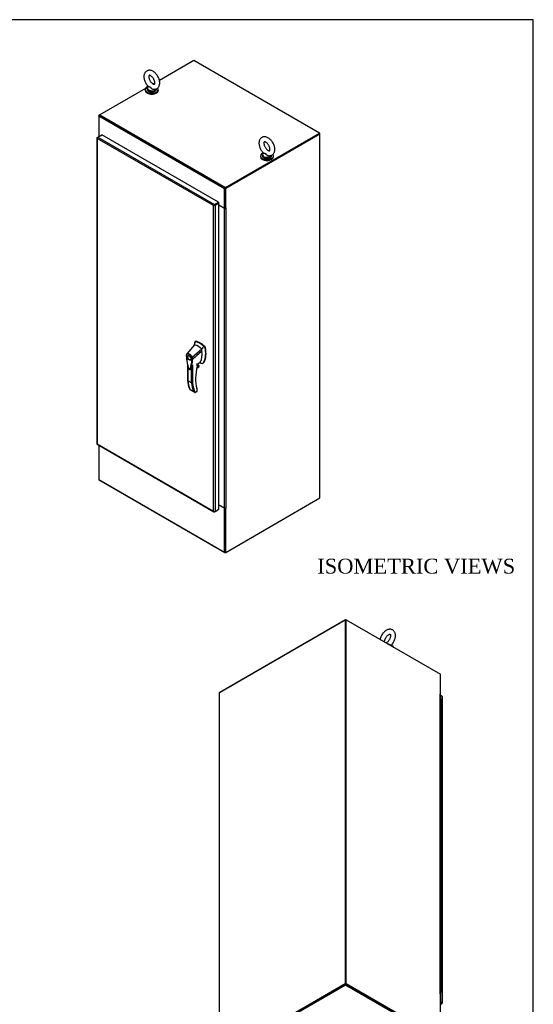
# Model space of a CAD drawing. Header units: inches. Extents: x 1 to 299, y -2 to 199.
# Tile 12 of 12: x 230 to 299, y 67 to 199. Entities that reach past the tile are written whole.
import ezdxf
from ezdxf.enums import TextEntityAlignment as Align

# ---------------------------------------------------------------- set-up
doc = ezdxf.new("R2010")
doc.units = ezdxf.units.IN
doc.header["$MEASUREMENT"] = 0
for name, color, linetype in [('COM70759', 7, 'Continuous'), ('COM70763-1', 7, 'Continuous'), ('COM70764-1', 7, 'Continuous'), ('COM71202-1', 7, 'Continuous'), ('COM71203-1', 7, 'Continuous'), ('COM71205-1', 7, 'Continuous'), ('COM71206-1', 7, 'Continuous'), ('Default', 7, 'Continuous'), ('HAN86294', 7, 'Continuous'), ('SCS86415', 7, 'Continuous'), ('WAF25377', 7, 'Continuous'), ('WAM254785', 7, 'Continuous')]:
    doc.layers.add(name, color=color, linetype=linetype)
doc.styles.add('SEACAD_Times_New_Roman', font='times.ttf')

# ---------------------------------------------------------------- blocks, each defined once
blk = doc.blocks.new('SE6')
at = {"layer": 'COM70763-1', "color": 7, "linetype": 'Continuous'}
for p, q in [((270.71, 183.63), (270.64, 183.59)), ((270.71, 183.63), (270.67, 183.66)), ((270.71, 183.58), (270.71, 183.63))]:
    blk.add_line(p, q, dxfattribs=at)
at = {"layer": 'COM70764-1', "color": 7, "linetype": 'Continuous'}
for p, q in [((253.79, 193.43), (249.18, 190.77)), ((270.67, 183.69), (253.79, 193.43)), ((247.31, 189.69), (241.16, 186.14)), ((248.56, 190.41), (248.34, 190.29)), ((257.94, 176.22), (241.06, 185.97)), ((241.06, 185.97), (241.06, 183.35)), ((241.16, 186.14), (258.04, 176.4)), ((241.06, 183.35), (241.15, 183.3)), ((258.04, 176.4), (270.67, 183.69)), ((258.04, 176.32), (270.67, 183.61)), ((270.67, 183.69), (270.67, 183.61)), ((257.94, 173.61), (257.94, 176.22)), ((258.01, 173.65), (258.01, 176.26)), ((256.91, 174.21), (256.92, 174.21)), ((256.98, 174.25), (256.98, 174.25)), ((257.17, 174.05), (257.94, 173.61)), ((258.01, 173.65), (257.94, 173.61))]:
    blk.add_line(p, q, dxfattribs=at)
for centre, major_axis, start_param, end_param in [((241.16, 186.02), (0.071, 0.124), 0.785398, 2.356194), ((258.04, 176.28), (-0.072, -0.124), 3.926991, 5.497787)]:
    blk.add_ellipse(centre, major_axis=major_axis, ratio=0.57735, start_param=start_param, end_param=end_param, dxfattribs=at)
at = {"layer": 'COM71202-1', "color": 7, "linetype": 'Continuous'}
for p, q in [((240.79, 183.06), (240.79, 141.96)), ((240.82, 183.05), (240.79, 183.05)), ((240.83, 183.12), (240.9, 183.16)), ((240.83, 182.96), (240.83, 182.96)), ((240.83, 182.96), (240.83, 141.94)), ((240.83, 182.96), (240.83, 182.96)), ((256.45, 173.95), (240.83, 182.96)), ((240.83, 182.96), (240.83, 182.96)), ((240.83, 182.96), (240.83, 182.96)), ((240.83, 182.96), (240.83, 182.96)), ((240.9, 183.16), (241.42, 183.46)), ((240.9, 183.16), (256.59, 174.1)), ((257.1, 174.4), (241.42, 183.46)), ((256.54, 174), (256.45, 173.95)), ((256.45, 173.95), (256.45, 173.95)), ((256.45, 132.92), (256.45, 173.95)), ((256.47, 173.95), (256.45, 173.95)), ((256.45, 173.95), (256.45, 173.95)), ((256.45, 173.95), (256.45, 173.95)), ((256.45, 173.95), (256.47, 173.95)), ((256.45, 173.95), (256.45, 173.95)), ((256.5, 173.97), (256.54, 174)), ((256.54, 174), (256.51, 174.01)), ((256.54, 174), (256.53, 173.96)), ((256.59, 174.02), (256.54, 174)), ((256.54, 174), (256.59, 174.02)), ((256.59, 174.1), (257.1, 174.4)), ((256.59, 174.02), (257.1, 174.32)), ((257.1, 174.32), (256.59, 174.02)), ((256.59, 174.02), (256.59, 174.02)), ((256.59, 174.02), (256.59, 174.02)), ((256.59, 174.02), (256.59, 174.02)), ((256.59, 174.02), (256.59, 174.02)), ((257.17, 174.28), (256.65, 173.98)), ((256.65, 173.98), (256.65, 132.88)), ((257.1, 174.4), (257.1, 174.32)), ((257.17, 174.28), (257.1, 174.32)), ((257.17, 133.18), (257.17, 174.28)), ((240.83, 141.94), (256.45, 132.92)), ((240.83, 141.94), (240.83, 141.94)), ((240.83, 141.94), (240.83, 141.94)), ((240.83, 141.94), (240.83, 141.94)), ((240.83, 141.94), (240.83, 141.94)), ((240.83, 141.89), (256.51, 132.83)), ((256.45, 132.92), (256.45, 132.92)), ((256.45, 132.92), (256.45, 132.92)), ((256.45, 132.92), (256.45, 132.92)), ((256.45, 132.92), (256.45, 132.92)), ((256.45, 132.92), (256.45, 132.92)), ((256.52, 132.86), (256.51, 132.84)), ((256.59, 132.84), (256.65, 132.88)), ((256.65, 132.88), (257.17, 133.18))]:
    blk.add_line(p, q, dxfattribs=at)
for centre, radius, start, end in [((240.96, 183.08), 0.169, 188.668, 221.4311), ((241.08, 183.05), 0.26, 175.7057, 198.6064), ((256.68, 173.8), 0.268, 130.2492, 148.191), ((256.44, 174.21), 0.268, 271.809, 289.7508), ((256.61, 132.97), 0.169, 198.5689, 231.332), ((256.65, 133.09), 0.26, 221.3936, 244.2943)]:
    blk.add_arc(centre, radius, start, end, dxfattribs=at)
for centre, major_axis, start_param, end_param in [((240.93, 183.06), (0.143, 0), 2.356194, 3.27243), ((240.9, 183.04), (0.071, 0.124), 0.785398, 1.701633), ((256.59, 173.98), (0.071, 0.124), 0.785398, 1.701633), ((256.55, 174.04), (0.143, 0), 4.581552, 5.497787), ((240.93, 141.96), (0.143, 0), 3.141593, 3.27243), ((240.9, 142.02), (0.072, 0.124), 3.010756, 3.141593), ((256.59, 132.96), (0.071, 0.124), 3.010756, 3.926991), ((256.55, 132.94), (0.143, 0), 4.581552, 5.497787)]:
    blk.add_ellipse(centre, major_axis=major_axis, ratio=0.57735, start_param=start_param, end_param=end_param, dxfattribs=at)
for points in [[(240.79, 141.95), (240.79, 141.94), (240.8, 141.94), (240.81, 141.94), (240.81, 141.94), (240.82, 141.94), (240.83, 141.94), (240.83, 141.94)], [(240.82, 141.9), (240.82, 141.9), (240.82, 141.91), (240.82, 141.92), (240.82, 141.92), (240.83, 141.93), (240.83, 141.93), (240.83, 141.94)]]:
    blk.add_open_spline(points, degree=3, knots=[0, 0, 0, 0, 0.5, 0.5, 0.75, 0.75, 1, 1, 1, 1], dxfattribs=at)
at = {"layer": 'COM71203-1', "color": 7, "linetype": 'Continuous'}
for p, q in [((241.16, 186.14), (241.06, 186.08)), ((241.06, 185.97), (241.06, 186.08)), ((241.06, 186.08), (241.09, 186.07)), ((241.05, 183.37), (241.05, 183.25)), ((241.1, 183.31), (241.1, 183.27)), ((241.13, 183.29), (241.1, 183.31))]:
    blk.add_line(p, q, dxfattribs=at)
blk.add_ellipse((241.2, 183.37), major_axis=(0.143, 0), ratio=0.57735, start_param=2.806736, end_param=3.926991, dxfattribs=at)
at = {"layer": 'COM71205-1', "color": 7, "linetype": 'Continuous'}
for p, q in [((241.06, 141.76), (241.06, 137.16)), ((241.06, 137.16), (257.94, 127.42)), ((241.09, 137.1), (257.97, 127.35)), ((257.94, 133.3), (257.17, 133.74)), ((257.98, 133.32), (257.94, 133.3)), ((257.94, 127.42), (257.94, 133.3)), ((258.01, 127.46), (258.01, 133.32)), ((258.04, 127.36), (258.08, 127.38))]:
    blk.add_line(p, q, dxfattribs=at)
for centre, major_axis, end_param in [((241.16, 137.22), (0.071, 0.124), 3.141593), ((258.04, 127.47), (0.072, 0.124), 3.926991)]:
    blk.add_ellipse(centre, major_axis=major_axis, ratio=0.57735, start_param=2.356194, end_param=end_param, dxfattribs=at)
at = {"layer": 'COM71206-1', "color": 7, "linetype": 'Continuous'}
for p, q in [((270.67, 183.61), (258.01, 176.3)), ((270.74, 183.57), (258.08, 176.26)), ((270.67, 183.61), (270.74, 183.57)), ((270.74, 134.69), (270.74, 183.57)), ((258.01, 173.65), (258.01, 176.3)), ((258.01, 176.3), (258.08, 176.26)), ((258.08, 173.61), (258.08, 176.26)), ((257.91, 173.6), (257.17, 174.03)), ((257.91, 133.34), (257.91, 173.6)), ((258.08, 173.61), (258.01, 173.65)), ((258.13, 173.64), (258.08, 173.61)), ((258.11, 173.63), (258.13, 173.61)), ((258.11, 173.6), (258.13, 173.61)), ((258.11, 173.6), (258.11, 133.34)), ((257.17, 133.77), (257.91, 133.34)), ((258.08, 127.38), (270.74, 134.69)), ((258.01, 127.42), (258.01, 133.32)), ((258.04, 133.32), (258.08, 133.3)), ((258.13, 133.33), (258.08, 133.3)), ((258.08, 127.38), (258.08, 133.3)), ((258.11, 133.34), (258.13, 133.35)), ((258.11, 133.34), (258.13, 133.33)), ((258.01, 127.42), (258.08, 127.38))]:
    blk.add_line(p, q, dxfattribs=at)
for centre, major_axis, start_param, end_param in [((258.01, 173.66), (-0.143, 0), 0.785398, 2.356194), ((258.01, 173.66), (-0.048, 0), 1.169795, 1.971798), ((258.13, 173.63), (-0.0075, -0.013), 0.785398, 3.926991), ((258.01, 133.4), (0.143, 0), 3.926991, 5.497787), ((258.13, 133.34), (-0.0075, -0.013), 0.785398, 3.926991)]:
    blk.add_ellipse(centre, major_axis=major_axis, ratio=0.57735, start_param=start_param, end_param=end_param, dxfattribs=at)
at = {"layer": 'HAN86294', "color": 7, "linetype": 'Continuous'}
for p, q in [((253.87, 155.25), (252.86, 154.03)), ((253.92, 155.6), (253.87, 155.25)), ((253.93, 155.64), (253.92, 155.6)), ((254.01, 155.71), (253.95, 155.68)), ((253.98, 155.68), (254.04, 155.71)), ((255.25, 154.95), (255.12, 155.07)), ((255.25, 154.95), (255.31, 154.98)), ((255.31, 154.85), (255.36, 154.88)), ((252.86, 154.03), (252.83, 154)), ((253.12, 153.82), (253.03, 153.77)), ((254.87, 154.68), (253.59, 153.54)), ((252.95, 152.67), (252.95, 150.48)), ((252.98, 152.54), (252.98, 150.44)), ((253.33, 153.25), (253.42, 153.3)), ((253.49, 150.15), (253.49, 152.33)), ((253.62, 152.58), (253.62, 150.15)), ((253.64, 153.31), (253.65, 153.31)), ((254.2, 152.15), (254.5, 152.32)), ((254.2, 152.14), (254.47, 152.29)), ((254.53, 152.39), (254.22, 152.21)), ((254.23, 152.27), (254.51, 152.43)), ((254.26, 152.42), (254.26, 152.76)), ((254.26, 152.41), (254.38, 152.48)), ((254.28, 152.66), (254.65, 152.93)), ((254.28, 152.44), (254.28, 152.74)), ((254.38, 152.48), (254.38, 152.73)), ((254.39, 152.49), (254.39, 152.74)), ((254.51, 152.43), (254.39, 152.5)), ((255.03, 152.8), (255.09, 152.83)), ((255.14, 152.91), (255.19, 152.94)), ((253.49, 150.15), (252.98, 150.44)), ((253.24, 149.32), (253.76, 149.02)), ((253.27, 149.25), (253.89, 148.89)), ((253.95, 148.87), (254.24, 149.03)), ((254.02, 148.88), (254.24, 149)), ((254.26, 149.27), (254.21, 149.43)), ((254.24, 149.03), (254.24, 149.23)), ((254.27, 149.05), (254.27, 149.21))]:
    blk.add_line(p, q, dxfattribs=at)
for centre, radius, start, end in [((253.97, 155.63), 0.0478, 80.5716, 170.0937), ((252.41, 154.12), 2.99, 336.0649, 13.9955), ((255.1, 154.8), 0.21, 12.1242, 44.3115), ((253.11, 153.77), 0.32, 141.112, 182.475), ((253.12, 153.82), 0.337, 153.4541, 184.2061), ((253.12, 153.82), 0.337, 141.5522, 146.8582), ((253.51, 153.7), 0.181, 272.9811, 295.5392), ((252.86, 153.29), 0.708, 1.4293, 19.0682), ((252.89, 153.27), 0.755, 2.9815, 21.3214), ((248.67, 153.67), 4.98, 340.5654, 355.8254), ((253.61, 153.39), 0.0931, 241.1724, 292.5455), ((254.22, 152.44), 0.06, 346.4629, 0), ((254.41, 152.39), 0.119, 301.763, 322.5007), ((254.49, 152.4), 0.0385, 352.4842, 59.4722), ((253.27, 149.71), 3.42, 65.1777, 67.5781), ((257.43, 150.95), 4.51, 185.9266, 201.7962), ((253.55, 150.26), 0.133, 243.41, 300.7988), ((254.07, 149.21), 0.36, 210.4521, 251.4662), ((253.81, 148.93), 0.158, 335.6435, 336.4006), ((254.21, 149.05), 0.06, 300, 360)]:
    blk.add_arc(centre, radius, start, end, dxfattribs=at)
for centre, major_axis, ratio, start_param, end_param in [((256.48, 153.43), (-1.86, 3.22), 0.57735, 0.554197, 0.654253), ((254.37, 153.19), (-1.14, 1.98), 0.57735, -0.49151, -0.47064), ((254.37, 153.19), (-1.14, 1.98), 0.57735, -0.533193, -0.49151), ((254.37, 153.19), (-1.14, 1.98), 0.57735, 5.183029, 5.749992), ((254.62, 153.34), (-1.29, 2.24), 0.57735, 5.216072, 5.852948), ((254.07, 155.6), (0.062, -0.108), 0.57735, 2.711356, 3.141593), ((254.67, 153.37), (-1.29, 2.24), 0.57735, 5.142626, 5.852948), ((252.81, 155.61), (1.86, -3.22), 0.57735, 0.347274, 1.032882), ((255.28, 154.9), (0.063, -0.108), 0.57735, 1.032882, 2.001033), ((253.27, 153.56), (0.175, -0.303), 0.57735, 3.396895, 3.682808), ((252.5, 155.43), (1.71, -2.96), 0.57735, 0.347274, 0.9125), ((252.5, 155.43), (1.71, -2.96), 0.57735, 0.961917, 1.005578), ((252.5, 155.43), (1.71, -2.96), 0.57735, 0.934083, 0.961917), ((252.5, 155.43), (1.71, -2.96), 0.57735, 0.9125, 0.934083), ((253.27, 153.56), (0.175, -0.303), 0.57735, 5.74197, 6.027883), ((258.62, 153.31), (-3.24, -5.61), 0.57735, 5.185461, 5.757519), ((254.22, 152.44), (-0.06, 0), 0.57735, 2.356194, 3.141593), ((254.22, 152.44), (-0.0583, 0.014), 0.372014, 2.470308, 3.141593), ((254.22, 152.55), (-0.101, -0.175), 0.57735, 1.252561, 2.851005), ((254.21, 152.56), (-0.094, -0.162), 0.57735, 1.387509, 2.781229), ((254.36, 152.49), (-0.03, 0), 0.57735, 2.356194, 3.141593), ((254.44, 152.37), (-0.063, -0.108), 0.57735, 1.492881, 2.113829), ((254.41, 153.3), (-0.225, 0.39), 0.57735, 3.223156, 3.488867), ((254.66, 153.45), (0.375, -0.65), 0.57735, -0.71714, -0.516378), ((254.66, 153.45), (-0.375, 0.65), 0.57735, 2.625215, 3.488867), ((254.71, 153.48), (-0.375, 0.65), 0.57735, 3.141593, 3.488867), ((258.17, 154.2), (-3.7, -6.41), 0.57735, -0.658671, -0.441314), ((258.68, 153.91), (-3.7, -6.41), 0.57735, -0.658671, -0.441314), ((258.75, 153.87), (-3.65, -6.33), 0.57735, 5.625294, 5.881649), ((258.62, 153.31), (-3.24, -5.61), 0.57735, -0.525667, -0.488515), ((254.2, 149.26), (-0.0573, -0.0179), 0.720992, 2.15675, 3.142381), ((254.18, 149.07), (-0.0897, 0.0201), 0.368973, 2.438769, 3.224167), ((254.18, 149.07), (-0.0623, 0.0676), 0.368973, 3.059018, 3.844416)]:
    blk.add_ellipse(centre, major_axis=major_axis, ratio=ratio, start_param=start_param, end_param=end_param, dxfattribs=at)
for major_axis in [(0.175, -0.303), (0.15, -0.26)]:
    blk.add_ellipse((253.18, 153.51), major_axis=major_axis, ratio=0.57735, dxfattribs=at)
for points in [[(253.87, 155.33), (253.86, 155.3), (253.86, 155.27), (253.86, 155.24)], [(255.12, 155.07), (255.04, 154.94), (254.95, 154.81), (254.87, 154.68)], [(254.9, 154.4), (254.48, 154.03), (254.06, 153.67), (253.65, 153.31)], [(253.37, 152.01), (253.37, 152), (253.36, 151.98), (253.35, 151.97)]]:
    blk.add_open_spline(points, degree=3, dxfattribs=at)
for points, knots in [([(252.79, 153.8), (252.78, 153.79), (252.78, 153.79), (252.77, 153.78), (252.77, 153.78), (252.77, 153.77), (252.77, 153.77), (252.78, 153.77), (252.78, 153.76), (252.78, 153.76), (252.78, 153.76), (252.79, 153.75), (252.79, 153.75), (252.79, 153.75)], [0, 0, 0, 0, 0.25, 0.25, 0.5, 0.5, 0.625, 0.625, 0.75, 0.75, 0.875, 0.875, 1, 1, 1, 1]), ([(252.79, 153.75), (252.81, 153.47), (252.85, 153.17), (252.93, 152.73), (252.96, 152.58), (253.01, 152.35), (253.03, 152.27), (253.06, 152.18), (253.06, 152.16), (253.08, 152.12), (253.09, 152.1), (253.12, 152.05), (253.15, 152.02), (253.19, 151.99), (253.21, 151.99), (253.22, 151.99)], [0, 0, 0, 0, 0.25, 0.25, 0.375, 0.375, 0.4375, 0.4375, 0.453125, 0.453125, 0.46875, 0.46875, 0.5, 0.5, 0.5136452, 0.5136452, 0.5136452, 0.5136452]), ([(252.86, 154.03), (252.85, 154.02), (252.85, 154.01), (252.85, 153.99), (252.85, 153.98), (252.86, 153.97)], [0, 0, 0, 0, 0.5, 0.5, 1, 1, 1, 1]), ([(252.86, 154.03), (252.88, 154.05), (252.91, 154.07), (252.96, 154.09), (253, 154.09), (253.06, 154.09), (253.1, 154.08), (253.17, 154.05), (253.21, 154.03), (253.28, 153.99), (253.32, 153.96), (253.38, 153.89), (253.42, 153.85), (253.48, 153.77), (253.51, 153.73), (253.55, 153.64), (253.58, 153.59), (253.59, 153.54)], [0, 0, 0, 0, 0.125, 0.125, 0.25, 0.25, 0.375, 0.375, 0.5, 0.5, 0.625, 0.625, 0.75, 0.75, 0.875, 0.875, 1, 1, 1, 1]), ([(253.52, 153.52), (253.51, 153.57), (253.49, 153.61), (253.46, 153.66), (253.46, 153.67), (253.44, 153.69), (253.44, 153.7), (253.42, 153.73), (253.41, 153.75), (253.38, 153.79), (253.36, 153.8), (253.34, 153.83), (253.34, 153.84), (253.32, 153.85), (253.31, 153.86), (253.27, 153.9), (253.24, 153.92), (253.17, 153.97), (253.14, 153.99), (253.1, 154), (253.09, 154), (253.08, 154.01), (253.07, 154.01), (253.05, 154.02), (253.03, 154.02), (253, 154.02), (252.99, 154.02), (252.96, 154.02), (252.94, 154.01), (252.9, 154), (252.88, 153.99), (252.86, 153.97)], [0, 0, 0, 0, 0.125, 0.125, 0.15625, 0.15625, 0.1875, 0.1875, 0.25, 0.25, 0.3125, 0.3125, 0.34375, 0.34375, 0.375, 0.375, 0.5, 0.5, 0.625, 0.625, 0.65625, 0.65625, 0.6875, 0.6875, 0.75, 0.75, 0.8125, 0.8125, 0.875, 0.875, 1, 1, 1, 1]), ([(253.22, 151.99), (253.23, 151.98), (253.25, 151.99), (253.27, 152), (253.28, 152.01), (253.29, 152.03), (253.3, 152.04), (253.32, 152.11), (253.34, 152.16), (253.39, 152.33), (253.43, 152.44), (253.51, 152.8), (253.54, 153.05), (253.56, 153.31)], [0.5136452, 0.5136452, 0.5136452, 0.5136452, 0.53125, 0.53125, 0.546875, 0.546875, 0.5625, 0.5625, 0.625, 0.625, 0.75, 0.75, 1, 1, 1, 1]), ([(253.22, 151.96), (253.23, 151.96), (253.25, 151.95), (253.29, 151.95), (253.33, 151.96), (253.35, 151.97), (253.35, 151.98)], [0, 0, 0, 0, 0.092431, 0.531539, 0.922833, 1, 1, 1, 1]), ([(252.98, 150.44), (252.97, 150.45), (252.97, 150.45), (252.96, 150.45), (252.96, 150.46), (252.95, 150.46), (252.95, 150.47), (252.95, 150.47), (252.95, 150.48), (252.95, 150.48)], [0, 0, 0, 0, 0.125, 0.125, 0.25, 0.25, 0.375, 0.375, 0.4994523, 0.4994523, 0.4994523, 0.4994523]), ([(253.24, 149.28), (253.24, 149.28), (253.24, 149.29), (253.24, 149.3), (253.24, 149.3), (253.24, 149.31), (253.24, 149.32), (253.24, 149.32)], [0.6181711, 0.6181711, 0.6181711, 0.6181711, 0.75, 0.75, 0.875, 0.875, 1, 1, 1, 1]), ([(253.95, 148.87), (253.97, 148.86), (253.98, 148.86), (254, 148.87), (254.01, 148.87), (254.02, 148.87), (254.02, 148.87), (254.02, 148.88)], [0, 0, 0, 0, 0.25, 0.25, 0.375, 0.375, 0.4533737, 0.4533737, 0.4533737, 0.4533737]), ([(254.27, 149.21), (254.27, 149.21), (254.27, 149.21), (254.27, 149.21), (254.26, 149.22), (254.25, 149.22), (254.25, 149.23), (254.24, 149.23)], [0.4406417, 0.4406417, 0.4406417, 0.4406417, 0.5, 0.5, 0.75, 0.75, 1, 1, 1, 1]), ([(254.27, 149.21), (254.27, 149.21), (254.27, 149.22), (254.27, 149.24), (254.26, 149.26), (254.26, 149.27)], [0, 0, 0, 0, 0.010769, 0.221303, 1, 1, 1, 1])]:
    blk.add_open_spline(points, degree=3, knots=knots, dxfattribs=at)
at = {"layer": 'SCS86415', "color": 7, "linetype": 'Continuous'}
for p, q in [((247.53, 189.7), (247.53, 189.61)), ((247.68, 189.96), (247.66, 189.94)), ((248.78, 189.61), (248.78, 189.65)), ((263, 180.78), (263, 180.68)), ((263.15, 181.03), (263.13, 181.01)), ((264.25, 180.68), (264.25, 180.72))]:
    blk.add_line(p, q, dxfattribs=at)
for centre in [(247.62, 189.73), (263.08, 180.8)]:
    blk.add_arc(centre, 0.0833, 151.2526, 194.7651, dxfattribs=at)
for centre, major_axis, start_param, end_param in [((248.16, 189.74), (0.611, 0), 2.991303, 5.948559), ((248.16, 189.7), (-0.625, 0), 6.279718, 6.283185), ((248.16, 189.7), (-0.625, 0), 0, 2.951595), ((248.16, 189.61), (-0.625, 0), 0, 3.141593), ((248.16, 189.74), (0.611, 0), 2.514731, 2.991303), ((263.62, 180.81), (0.611, 0), 2.991303, 5.948559), ((263.62, 180.78), (-0.625, 0), 6.279718, 6.283185), ((263.62, 180.78), (-0.625, 0), 0, 2.951595), ((263.62, 180.68), (-0.625, 0), 0, 3.141593), ((263.62, 180.81), (0.611, 0), 2.514731, 2.991303)]:
    blk.add_ellipse(centre, major_axis=major_axis, ratio=0.57735, start_param=start_param, end_param=end_param, dxfattribs=at)
for points, knots in [([(249.22, 190.43), (249.22, 190.47), (249.22, 190.57), (249.19, 190.76), (249.13, 190.97), (249.04, 191.18), (248.93, 191.39), (248.79, 191.57), (248.64, 191.74), (248.48, 191.89), (248.3, 192.01), (248.12, 192.09), (247.94, 192.13), (247.78, 192.14), (247.62, 192.11), (247.47, 192.04), (247.34, 191.94), (247.23, 191.82), (247.16, 191.67), (247.11, 191.51), (247.09, 191.32), (247.1, 191.12), (247.14, 190.91), (247.2, 190.69), (247.3, 190.48), (247.41, 190.28), (247.55, 190.1), (247.64, 190.01), (247.69, 189.96)], [0, 0, 0, 0, 0.022813, 0.063905, 0.104859, 0.145647, 0.186335, 0.227094, 0.268077, 0.309494, 0.351537, 0.394214, 0.431571, 0.467132, 0.501332, 0.538144, 0.573563, 0.608425, 0.643756, 0.68052, 0.719172, 0.759401, 0.800374, 0.841297, 0.882052, 0.922738, 0.963537, 1, 1, 1, 1]), ([(248.56, 190.43), (248.56, 190.41), (248.56, 190.36), (248.54, 190.3), (248.52, 190.26), (248.51, 190.25), (248.51, 190.25), (248.49, 190.24), (248.43, 190.25), (248.35, 190.28), (248.25, 190.34), (248.15, 190.43), (248.04, 190.54), (247.95, 190.68), (247.87, 190.82), (247.81, 190.97), (247.77, 191.12), (247.75, 191.25), (247.76, 191.35), (247.78, 191.42), (247.8, 191.46), (247.8, 191.47), (247.81, 191.47), (247.83, 191.47), (247.89, 191.46), (247.97, 191.43), (248.07, 191.36), (248.18, 191.27), (248.28, 191.16), (248.37, 191.02), (248.45, 190.87), (248.51, 190.72), (248.55, 190.58), (248.56, 190.48), (248.56, 190.44), (248.56, 190.43)], [0, 0, 0, 0, 0.015836, 0.045627, 0.075671, 0.107256, 0.144919, 0.181069, 0.209773, 0.240105, 0.270262, 0.300886, 0.33221, 0.364083, 0.396236, 0.428364, 0.4601, 0.491197, 0.521539, 0.551366, 0.581539, 0.61377, 0.654013, 0.684277, 0.712869, 0.743094, 0.773263, 0.803956, 0.835345, 0.867258, 0.899424, 0.931525, 0.963207, 0.992208, 1, 1, 1, 1]), ([(247.54, 189.62), (247.53, 189.61), (247.53, 189.56), (247.56, 189.48), (247.62, 189.4), (247.72, 189.32), (247.84, 189.27), (247.99, 189.23), (248.08, 189.23), (248.13, 189.22)], [0, 0, 0, 0, 0.068846, 0.219287, 0.370085, 0.527399, 0.689746, 0.852977, 1, 1, 1, 1]), ([(248.55, 189.58), (248.51, 189.55), (248.45, 189.54), (248.36, 189.55), (248.33, 189.56), (248.27, 189.58), (248.24, 189.6), (248.16, 189.65), (248.11, 189.69), (248.04, 189.76), (248.02, 189.78), (247.98, 189.82), (247.95, 189.84), (247.91, 189.87), (247.88, 189.88), (247.84, 189.89), (247.82, 189.9), (247.76, 189.9), (247.73, 189.9), (247.68, 189.92), (247.67, 189.93), (247.68, 189.95)], [0.5635118, 0.5635118, 0.5635118, 0.5635118, 0.625, 0.625, 0.65625, 0.65625, 0.6875, 0.6875, 0.75, 0.75, 0.78125, 0.78125, 0.8125, 0.8125, 0.84375, 0.84375, 0.875, 0.875, 0.9375, 0.9375, 1, 1, 1, 1]), ([(247.69, 189.96), (247.69, 189.95), (247.7, 189.95), (247.73, 189.94), (247.76, 189.93), (247.82, 189.92), (247.84, 189.92), (247.88, 189.9), (247.91, 189.89), (247.97, 189.85), (248.02, 189.81), (248.11, 189.73), (248.16, 189.68), (248.27, 189.62), (248.33, 189.59), (248.4, 189.58), (248.4, 189.58), (248.41, 189.58)], [0.0401911, 0.0401911, 0.0401911, 0.0401911, 0.0625, 0.0625, 0.125, 0.125, 0.15625, 0.15625, 0.1875, 0.1875, 0.25, 0.25, 0.3125, 0.3125, 0.375, 0.375, 0.3803395, 0.3803395, 0.3803395, 0.3803395]), ([(248.13, 189.22), (248.13, 189.22), (248.19, 189.22), (248.3, 189.23), (248.45, 189.26), (248.58, 189.31), (248.68, 189.39), (248.75, 189.48), (248.78, 189.55), (248.78, 189.59), (248.78, 189.61)], [0, 0, 0, 0, 0.015315, 0.172896, 0.330893, 0.489843, 0.650311, 0.811516, 0.951366, 1, 1, 1, 1]), ([(248.41, 189.58), (248.41, 189.58), (248.46, 189.57), (248.58, 189.58), (248.73, 189.61), (248.88, 189.69), (249, 189.79), (249.1, 189.92), (249.17, 190.07), (249.21, 190.25), (249.22, 190.36), (249.22, 190.43)], [0, 0, 0, 0, 0.005239, 0.127093, 0.244802, 0.370946, 0.493023, 0.613832, 0.737096, 0.865862, 1, 1, 1, 1]), ([(264.68, 181.5), (264.68, 181.55), (264.68, 181.65), (264.65, 181.83), (264.59, 182.04), (264.5, 182.26), (264.39, 182.46), (264.26, 182.65), (264.11, 182.81), (263.94, 182.96), (263.76, 183.08), (263.58, 183.16), (263.41, 183.2), (263.24, 183.21), (263.08, 183.18), (262.93, 183.12), (262.8, 183.02), (262.7, 182.89), (262.62, 182.74), (262.57, 182.58), (262.55, 182.39), (262.56, 182.19), (262.6, 181.98), (262.67, 181.76), (262.76, 181.55), (262.88, 181.36), (263.01, 181.17), (263.1, 181.08), (263.15, 181.03)], [0, 0, 0, 0, 0.022813, 0.063905, 0.104859, 0.145647, 0.186335, 0.227094, 0.268077, 0.309494, 0.351537, 0.394214, 0.431571, 0.467132, 0.501332, 0.538144, 0.573563, 0.608425, 0.643756, 0.68052, 0.719172, 0.759401, 0.800374, 0.841297, 0.882052, 0.922738, 0.963537, 1, 1, 1, 1]), ([(264.02, 181.5), (264.02, 181.48), (264.02, 181.44), (264.01, 181.37), (263.99, 181.33), (263.97, 181.32), (263.97, 181.32), (263.95, 181.31), (263.89, 181.32), (263.81, 181.35), (263.72, 181.41), (263.61, 181.5), (263.51, 181.61), (263.41, 181.75), (263.33, 181.89), (263.27, 182.05), (263.23, 182.19), (263.22, 182.32), (263.22, 182.42), (263.24, 182.5), (263.26, 182.53), (263.27, 182.54), (263.27, 182.54), (263.3, 182.54), (263.35, 182.53), (263.44, 182.5), (263.54, 182.44), (263.64, 182.34), (263.74, 182.23), (263.84, 182.09), (263.92, 181.94), (263.97, 181.79), (264.01, 181.65), (264.02, 181.56), (264.02, 181.51), (264.02, 181.5)], [0, 0, 0, 0, 0.015836, 0.045627, 0.075671, 0.107256, 0.144919, 0.181069, 0.209773, 0.240105, 0.270262, 0.300886, 0.33221, 0.364083, 0.396236, 0.428364, 0.4601, 0.491197, 0.521539, 0.551366, 0.581539, 0.61377, 0.654013, 0.684277, 0.712869, 0.743094, 0.773263, 0.803956, 0.835345, 0.867258, 0.899424, 0.931525, 0.963207, 0.992208, 1, 1, 1, 1]), ([(263.87, 180.66), (263.87, 180.65), (263.93, 180.64), (264.04, 180.65), (264.2, 180.69), (264.34, 180.76), (264.47, 180.86), (264.56, 180.99), (264.63, 181.15), (264.68, 181.32), (264.68, 181.43), (264.68, 181.5)], [0, 0, 0, 0, 0.005239, 0.127093, 0.244802, 0.370946, 0.493023, 0.613832, 0.737096, 0.865862, 1, 1, 1, 1]), ([(263, 180.69), (263, 180.68), (262.99, 180.63), (263.02, 180.55), (263.09, 180.47), (263.18, 180.39), (263.31, 180.34), (263.45, 180.3), (263.54, 180.3), (263.59, 180.29)], [0, 0, 0, 0, 0.068846, 0.219287, 0.370085, 0.527399, 0.689746, 0.852977, 1, 1, 1, 1]), ([(264.02, 180.65), (263.98, 180.62), (263.92, 180.61), (263.83, 180.62), (263.8, 180.63), (263.74, 180.65), (263.71, 180.67), (263.62, 180.72), (263.57, 180.76), (263.5, 180.83), (263.48, 180.85), (263.44, 180.89), (263.42, 180.92), (263.37, 180.95), (263.35, 180.96), (263.3, 180.97), (263.28, 180.97), (263.22, 180.97), (263.19, 180.97), (263.15, 180.99), (263.14, 181), (263.15, 181.02)], [0.5635118, 0.5635118, 0.5635118, 0.5635118, 0.625, 0.625, 0.65625, 0.65625, 0.6875, 0.6875, 0.75, 0.75, 0.78125, 0.78125, 0.8125, 0.8125, 0.84375, 0.84375, 0.875, 0.875, 0.9375, 0.9375, 1, 1, 1, 1]), ([(263.15, 181.03), (263.16, 181.02), (263.16, 181.02), (263.19, 181.01), (263.22, 181), (263.28, 180.99), (263.3, 180.99), (263.35, 180.98), (263.37, 180.97), (263.44, 180.92), (263.48, 180.88), (263.57, 180.8), (263.62, 180.76), (263.73, 180.69), (263.79, 180.67), (263.86, 180.66), (263.87, 180.65), (263.87, 180.65)], [0.0401911, 0.0401911, 0.0401911, 0.0401911, 0.0625, 0.0625, 0.125, 0.125, 0.15625, 0.15625, 0.1875, 0.1875, 0.25, 0.25, 0.3125, 0.3125, 0.375, 0.375, 0.3803395, 0.3803395, 0.3803395, 0.3803395]), ([(263.59, 180.29), (263.6, 180.29), (263.65, 180.29), (263.76, 180.3), (263.91, 180.33), (264.04, 180.39), (264.15, 180.46), (264.22, 180.55), (264.25, 180.63), (264.24, 180.67), (264.24, 180.68)], [0, 0, 0, 0, 0.015315, 0.172896, 0.330893, 0.489843, 0.650311, 0.811516, 0.951366, 1, 1, 1, 1])]:
    blk.add_open_spline(points, degree=3, knots=knots, dxfattribs=at)
at = {"layer": 'WAF25377', "color": 7, "linetype": 'Continuous'}
for p, q in [((247.28, 189.56), (247.28, 189.46)), ((249.03, 189.46), (249.03, 189.56)), ((262.75, 180.63), (262.75, 180.54)), ((264.5, 180.54), (264.5, 180.63))]:
    blk.add_line(p, q, dxfattribs=at)
for centre, major_axis, start_param, end_param in [((248.16, 189.56), (-0.875, 0), 5.304764, 6.283185), ((248.16, 189.56), (-0.875, 0), 0, 3.550635), ((248.16, 189.46), (-0.875, 0), 0, 3.141593), ((263.62, 180.63), (0.875, 0), 2.162671, 6.283185), ((263.62, 180.54), (0.875, 0), 3.141593, 6.283185), ((263.62, 180.63), (0.875, 0), 0, 0.407054)]:
    blk.add_ellipse(centre, major_axis=major_axis, ratio=0.57735, start_param=start_param, end_param=end_param, dxfattribs=at)
at = {"layer": 'WAM254785', "color": 7, "linetype": 'Continuous'}
for centre, major_axis, start_param, end_param in [((248.16, 189.36), (0.75, 0), 3.846786, 5.577992), ((263.62, 180.43), (-0.75, 0), 0.705194, 2.436399)]:
    blk.add_ellipse(centre, major_axis=major_axis, ratio=0.57735, start_param=start_param, end_param=end_param, dxfattribs=at)
blk = doc.blocks.new('SE7')
at = {"layer": 'COM70759', "color": 7, "linetype": 'Continuous'}
for p, q in [((286.93, 107.65), (286.95, 107.65)), ((286.95, 106.83), (286.95, 107.65)), ((287.08, 106.76), (287.08, 107.58)), ((286.95, 106.01), (286.95, 106.83)), ((286.95, 105.2), (286.95, 106.01)), ((287.08, 105.95), (287.08, 106.76)), ((287.08, 105.13), (287.08, 105.95)), ((286.95, 104.38), (286.95, 105.2)), ((287.08, 104.31), (287.08, 105.13)), ((286.95, 103.56), (286.95, 104.38)), ((286.95, 102.75), (286.95, 103.56)), ((287.08, 103.5), (287.08, 104.31)), ((287.08, 102.68), (287.08, 103.5)), ((286.95, 101.93), (286.95, 102.75)), ((286.95, 101.11), (286.95, 101.93)), ((287.08, 101.86), (287.08, 102.68)), ((287.08, 101.05), (287.08, 101.86)), ((286.95, 100.3), (286.95, 101.11)), ((287.08, 100.23), (287.08, 101.05)), ((286.95, 99.48), (286.95, 100.3)), ((286.95, 98.66), (286.95, 99.48)), ((287.08, 99.41), (287.08, 100.23)), ((287.08, 98.6), (287.08, 99.41)), ((286.95, 97.85), (286.95, 98.66)), ((287.08, 97.78), (287.08, 98.6)), ((286.95, 97.03), (286.95, 97.85)), ((286.95, 96.22), (286.95, 97.03)), ((287.08, 96.96), (287.08, 97.78)), ((287.08, 96.15), (287.08, 96.96)), ((286.95, 95.4), (286.95, 96.22)), ((286.95, 94.58), (286.95, 95.4)), ((287.08, 95.33), (287.08, 96.15)), ((287.08, 94.51), (287.08, 95.33)), ((286.95, 93.77), (286.95, 94.58)), ((287.08, 93.7), (287.08, 94.51)), ((286.95, 92.95), (286.95, 93.77)), ((286.95, 92.13), (286.95, 92.95)), ((287.08, 92.88), (287.08, 93.7)), ((287.08, 92.07), (287.08, 92.88)), ((286.95, 91.32), (286.95, 92.13)), ((286.95, 90.5), (286.95, 91.32)), ((287.08, 91.25), (287.08, 92.07)), ((286.95, 89.68), (286.95, 90.5)), ((287.08, 90.43), (287.08, 91.25)), ((287.08, 89.62), (287.08, 90.43)), ((286.95, 88.87), (286.95, 89.68)), ((286.95, 88.05), (286.95, 88.87)), ((287.08, 88.8), (287.08, 89.62)), ((287.08, 87.98), (287.08, 88.8)), ((286.95, 87.23), (286.95, 88.05)), ((287.08, 87.17), (287.08, 87.98)), ((286.95, 86.42), (286.95, 87.23)), ((286.95, 85.6), (286.95, 86.42)), ((287.08, 86.35), (287.08, 87.17)), ((287.08, 85.53), (287.08, 86.35)), ((286.95, 84.78), (286.95, 85.6)), ((286.95, 83.97), (286.95, 84.78)), ((287.08, 84.72), (287.08, 85.53)), ((287.08, 83.9), (287.08, 84.72)), ((286.95, 83.15), (286.95, 83.97)), ((287.08, 83.08), (287.08, 83.9)), ((286.95, 82.33), (286.95, 83.15)), ((286.95, 81.52), (286.95, 82.33)), ((287.08, 82.27), (287.08, 83.08)), ((287.08, 81.45), (287.08, 82.27)), ((286.95, 80.7), (286.95, 81.52)), ((286.95, 79.89), (286.95, 80.7)), ((287.08, 80.63), (287.08, 81.45)), ((286.95, 79.07), (286.95, 79.89)), ((287.08, 79.82), (287.08, 80.63)), ((287.08, 79), (287.08, 79.82)), ((286.95, 78.25), (286.95, 79.07)), ((286.95, 77.44), (286.95, 78.25)), ((287.08, 78.18), (287.08, 79)), ((287.08, 77.37), (287.08, 78.18)), ((286.95, 76.62), (286.95, 77.44)), ((287.08, 76.55), (287.08, 77.37)), ((286.95, 75.8), (286.95, 76.62)), ((286.95, 74.99), (286.95, 75.8)), ((287.08, 75.74), (287.08, 76.55)), ((287.08, 74.92), (287.08, 75.74)), ((286.95, 74.17), (286.95, 74.99)), ((286.95, 73.35), (286.95, 74.17)), ((287.08, 74.1), (287.08, 74.92)), ((287.08, 73.29), (287.08, 74.1)), ((286.95, 72.54), (286.95, 73.35)), ((287.08, 72.47), (287.08, 73.29)), ((286.95, 71.72), (286.95, 72.54)), ((286.95, 70.9), (286.95, 71.72)), ((287.08, 71.65), (287.08, 72.47)), ((287.08, 70.84), (287.08, 71.65)), ((286.95, 70.09), (286.95, 70.9)), ((287.08, 70.02), (287.08, 70.84)), ((286.95, 69.27), (286.95, 70.09)), ((286.95, 68.45), (286.95, 69.27)), ((287.08, 69.2), (287.08, 70.02)), ((287.08, 68.39), (287.08, 69.2)), ((286.93, 68.45), (286.95, 68.45)), ((286.93, 68.32), (287, 68.36)), ((287.04, 68.34), (286.93, 68.27)), ((287, 68.36), (287, 68.37)), ((287.01, 68.39), (287.01, 68.4))]:
    blk.add_line(p, q, dxfattribs=at)
for centre, major_axis, start_param, end_param in [((286.96, 107.58), (-0.117, 0), 3.141593, 4.757906), ((286.96, 107.62), (-0.05, 0), 4.770895, 4.821314), ((286.96, 106.76), (0.117, 0), 0, 1.84784), ((286.96, 105.95), (0.117, 0), 0, 1.84784), ((286.96, 106.76), (-0.117, 0), 3.141593, 4.757906), ((286.96, 105.95), (-0.117, 0), 3.141593, 4.757906), ((286.96, 105.13), (0.117, 0), 0, 1.84784), ((286.96, 105.13), (-0.117, 0), 3.141593, 4.757906), ((286.96, 104.31), (0.117, 0), 0, 1.84784), ((286.96, 103.5), (0.117, 0), 0, 1.84784), ((286.96, 104.31), (-0.117, 0), 3.141593, 4.757906), ((286.96, 103.5), (-0.117, 0), 3.141593, 4.757906), ((286.96, 102.68), (0.117, 0), 0, 1.84784), ((286.96, 101.86), (0.117, 0), 0, 1.84784), ((286.96, 102.68), (-0.117, 0), 3.141593, 4.757906), ((286.96, 101.86), (-0.117, 0), 3.141593, 4.757906), ((286.96, 101.05), (0.117, 0), 0, 1.84784), ((286.96, 101.05), (-0.117, 0), 3.141593, 4.757906), ((286.96, 100.23), (0.117, 0), 0, 1.84784), ((286.96, 99.41), (0.117, 0), 0, 1.84784), ((286.96, 100.23), (-0.117, 0), 3.141593, 4.757906), ((286.96, 99.41), (-0.117, 0), 3.141593, 4.757906), ((286.96, 98.6), (0.117, 0), 0, 1.84784), ((286.96, 98.6), (-0.117, 0), 3.141593, 4.757906), ((286.96, 97.78), (0.117, 0), 0, 1.84784), ((286.96, 96.96), (0.117, 0), 0, 1.84784), ((286.96, 97.78), (-0.117, 0), 3.141593, 4.757906), ((286.96, 96.96), (-0.117, 0), 3.141593, 4.757906), ((286.96, 96.15), (0.117, 0), 0, 1.84784), ((286.96, 95.33), (0.117, 0), 0, 1.84784), ((286.96, 96.15), (-0.117, 0), 3.141593, 4.757906), ((286.96, 95.33), (-0.117, 0), 3.141593, 4.757906), ((286.96, 94.51), (0.117, 0), 0, 1.84784), ((286.96, 94.51), (-0.117, 0), 3.141593, 4.757906), ((286.96, 93.7), (0.117, 0), 0, 1.84784), ((286.96, 92.88), (0.117, 0), 0, 1.84784), ((286.96, 93.7), (-0.117, 0), 3.141593, 4.757906), ((286.96, 92.88), (-0.117, 0), 3.141593, 4.757906), ((286.96, 92.07), (0.117, 0), 0, 1.84784), ((286.96, 91.25), (0.117, 0), 0, 1.84784), ((286.96, 92.07), (-0.117, 0), 3.141593, 4.757906), ((286.96, 91.25), (-0.117, 0), 3.141593, 4.757906), ((286.96, 90.43), (0.117, 0), 0, 1.84784), ((286.96, 90.43), (-0.117, 0), 3.141593, 4.757906), ((286.96, 89.62), (0.117, 0), 0, 1.84784), ((286.96, 88.8), (0.117, 0), 0, 1.84784), ((286.96, 89.62), (-0.117, 0), 3.141593, 4.757906), ((286.96, 88.8), (-0.117, 0), 3.141593, 4.757906), ((286.96, 87.98), (0.117, 0), 0, 1.84784), ((286.96, 87.98), (-0.117, 0), 3.141593, 4.757906), ((286.96, 87.17), (0.117, 0), 0, 1.84784), ((286.96, 86.35), (0.117, 0), 0, 1.84784), ((286.96, 87.17), (-0.117, 0), 3.141593, 4.757906), ((286.96, 86.35), (-0.117, 0), 3.141593, 4.757906), ((286.96, 85.53), (0.117, 0), 0, 1.84784), ((286.96, 84.72), (0.117, 0), 0, 1.84784), ((286.96, 85.53), (-0.117, 0), 3.141593, 4.757906), ((286.96, 84.72), (-0.117, 0), 3.141593, 4.757906), ((286.96, 83.9), (0.117, 0), 0, 1.84784), ((286.96, 83.9), (-0.117, 0), 3.141593, 4.757906), ((286.96, 83.08), (0.117, 0), 0, 1.84784), ((286.96, 82.27), (0.117, 0), 0, 1.84784), ((286.96, 83.08), (-0.117, 0), 3.141593, 4.757906), ((286.96, 82.27), (-0.117, 0), 3.141593, 4.757906), ((286.96, 81.45), (0.117, 0), 0, 1.84784), ((286.96, 80.63), (0.117, 0), 0, 1.84784), ((286.96, 81.45), (-0.117, 0), 3.141593, 4.757906), ((286.96, 80.63), (-0.117, 0), 3.141593, 4.757906), ((286.96, 79.82), (0.117, 0), 0, 1.84784), ((286.96, 79.82), (-0.117, 0), 3.141593, 4.757906), ((286.96, 79), (0.117, 0), 0, 1.84784), ((286.96, 78.18), (0.117, 0), 0, 1.84784), ((286.96, 79), (-0.117, 0), 3.141593, 4.757906), ((286.96, 78.18), (-0.117, 0), 3.141593, 4.757906), ((286.96, 77.37), (0.117, 0), 0, 1.84784), ((286.96, 77.37), (-0.117, 0), 3.141593, 4.757906), ((286.96, 76.55), (0.117, 0), 0, 1.84784), ((286.96, 75.74), (0.117, 0), 0, 1.84784), ((286.96, 76.55), (-0.117, 0), 3.141593, 4.757906), ((286.96, 75.74), (-0.117, 0), 3.141593, 4.757906), ((286.96, 74.92), (0.117, 0), 0, 1.84784), ((286.96, 74.1), (0.117, 0), 0, 1.84784), ((286.96, 74.92), (-0.117, 0), 3.141593, 4.757906), ((286.96, 74.1), (-0.117, 0), 3.141593, 4.757906), ((286.96, 73.29), (0.117, 0), 0, 1.84784), ((286.96, 73.29), (-0.117, 0), 3.141593, 4.757906), ((286.96, 72.47), (0.117, 0), 0, 1.84784), ((286.96, 71.65), (0.117, 0), 0, 1.84784), ((286.96, 72.47), (-0.117, 0), 3.141593, 4.757906), ((286.96, 71.65), (-0.117, 0), 3.141593, 4.757906), ((286.96, 70.84), (0.117, 0), 0, 1.84784), ((286.96, 70.84), (-0.117, 0), 3.141593, 4.757906), ((286.96, 70.02), (0.117, 0), 0, 1.84784), ((286.96, 69.2), (0.117, 0), 0, 1.84784), ((286.96, 70.02), (-0.117, 0), 3.141593, 4.757906), ((286.96, 69.2), (-0.117, 0), 3.141593, 4.757906), ((286.96, 68.39), (0.117, 0), -0.785398, 1.84784), ((286.96, 68.39), (-0.117, 0), 4.757906, 4.989432), ((286.96, 68.39), (0.055, 0), -0.785398, 2.191781), ((286.96, 68.39), (-0.05, 0), 0.876272, 5.406913)]:
    blk.add_ellipse(centre, major_axis=major_axis, ratio=0.57735, start_param=start_param, end_param=end_param, dxfattribs=at)
at = {"layer": 'COM70763-1', "color": 7, "linetype": 'Continuous'}
for p, q in [((257.27, 108.55), (274.15, 118.3)), ((274.15, 118.3), (274.15, 69.41)), ((274.15, 118.3), (274.19, 118.27)), ((257.27, 59.67), (257.27, 108.55)), ((274.15, 69.41), (257.27, 59.67)), ((274.15, 69.41), (274.22, 69.37)), ((257.27, 59.67), (257.31, 59.64))]:
    blk.add_line(p, q, dxfattribs=at)
at = {"layer": 'COM70764-1', "color": 7, "linetype": 'Continuous'}
for p, q in [((257.31, 108.6), (274.19, 118.35)), ((274.19, 118.35), (274.26, 118.31)), ((274.19, 118.35), (274.19, 118.27)), ((257.31, 108.6), (257.31, 108.58)), ((286.92, 108.35), (286.92, 108.31))]:
    blk.add_line(p, q, dxfattribs=at)
at = {"layer": 'COM71202-1', "color": 7, "linetype": 'Continuous'}
for p, q in [((287.15, 108.04), (286.93, 108.17)), ((287.15, 66.93), (287.15, 108.04)), ((287.19, 66.87), (287.19, 107.98)), ((286.92, 67.07), (287.15, 66.93)), ((287.08, 66.89), (286.92, 66.99)), ((286.92, 66.99), (287.08, 66.89)), ((287.08, 66.82), (286.92, 66.91)), ((286.92, 66.72), (287.08, 66.82)), ((286.92, 66.67), (287.15, 66.81)), ((287.08, 66.89), (287.08, 66.89)), ((287.08, 66.89), (287.08, 66.89)), ((287.08, 66.89), (287.08, 66.89)), ((287.08, 66.89), (287.08, 66.89)), ((287.08, 66.89), (287.15, 66.85)), ((287.08, 66.89), (287.08, 66.89)), ((287.08, 66.89), (287.08, 66.89)), ((287.08, 66.89), (287.13, 66.87)), ((287.13, 66.87), (287.08, 66.89)), ((287.13, 66.87), (287.16, 66.82)), ((287.13, 66.87), (287.19, 66.86)), ((287.15, 66.85), (287.13, 66.87)), ((287.14, 66.86), (287.15, 66.85)), ((287.15, 66.85), (287.15, 66.85)), ((287.15, 66.85), (287.15, 66.85))]:
    blk.add_line(p, q, dxfattribs=at)
for centre, major_axis, start_param, end_param in [((287.05, 107.98), (-0.143, 0), 3.141593, 3.926991), ((287.08, 66.93), (-0.072, 0.124), 2.356194, 3.27243), ((287.05, 66.87), (-0.143, 0), 3.010756, 3.926991)]:
    blk.add_ellipse(centre, major_axis=major_axis, ratio=0.57735, start_param=start_param, end_param=end_param, dxfattribs=at)
for points in [[(287.19, 66.86), (287.19, 66.86), (287.18, 66.86), (287.17, 66.86), (287.17, 66.86), (287.16, 66.85), (287.16, 66.85), (287.15, 66.85)], [(287.16, 66.82), (287.16, 66.82), (287.16, 66.82), (287.16, 66.83), (287.16, 66.84), (287.16, 66.85), (287.15, 66.85), (287.15, 66.85)]]:
    blk.add_open_spline(points, degree=3, knots=[0, 0, 0, 0, 0.5, 0.5, 0.75, 0.75, 1, 1, 1, 1], dxfattribs=at)
at = {"layer": 'COM71203-1', "color": 7, "linetype": 'Continuous'}
for p, q in [((274.26, 118.31), (274.19, 118.27)), ((274.19, 69.39), (274.19, 118.27)), ((274.26, 69.43), (274.26, 118.31)), ((274.26, 118.31), (286.92, 111)), ((286.92, 108.35), (286.92, 111)), ((286.85, 108.37), (286.86, 108.38)), ((286.86, 108.38), (286.92, 108.35)), ((286.89, 108.34), (286.86, 108.35)), ((286.89, 68.08), (286.89, 108.34)), ((286.9, 108.33), (286.92, 108.35)), ((286.93, 68.02), (286.93, 108.28)), ((274.26, 69.43), (274.19, 69.39)), ((286.85, 62.08), (274.19, 69.39)), ((286.92, 62.12), (274.26, 69.43)), ((286.85, 68.09), (286.86, 68.09)), ((286.89, 68.08), (286.86, 68.09)), ((286.86, 68.07), (286.92, 68.04)), ((286.92, 62.12), (286.92, 68.04)), ((286.92, 62.12), (286.85, 62.08))]:
    blk.add_line(p, q, dxfattribs=at)
for centre, major_axis, start_param, end_param in [((286.86, 108.37), (0.0075, -0.013), 2.356194, 5.497787), ((286.78, 108.28), (-0.143, 0), 3.141593, 3.926991), ((286.86, 68.08), (0.0075, -0.013), 2.356194, 5.497787), ((286.78, 68.02), (-0.143, 0), 2.806736, 3.926991)]:
    blk.add_ellipse(centre, major_axis=major_axis, ratio=0.57735, start_param=start_param, end_param=end_param, dxfattribs=at)
at = {"layer": 'COM71205-1', "color": 7, "linetype": 'Continuous'}
for p, q in [((257.31, 59.64), (274.19, 69.39)), ((257.31, 59.57), (274.19, 69.31)), ((274.19, 69.39), (286.82, 62.1)), ((274.19, 69.39), (274.19, 69.31)), ((274.19, 69.31), (286.82, 62.02)), ((269.94, 52.28), (286.82, 62.02)), ((270.01, 52.27), (286.89, 62.01)), ((286.92, 62.12), (286.92, 62.08)), ((257.31, 59.64), (257.31, 59.57)), ((269.94, 52.28), (257.31, 59.57))]:
    blk.add_line(p, q, dxfattribs=at)
for centre, major_axis, end_param in [((286.82, 62.14), (-0.071, 0.124), 3.926991), ((269.94, 52.39), (-0.072, 0.124), 3.141593)]:
    blk.add_ellipse(centre, major_axis=major_axis, ratio=0.57735, start_param=2.356194, end_param=end_param, dxfattribs=at)
at = {"layer": 'COM71206-1', "color": 7, "linetype": 'Continuous'}
for p, q in [((257.27, 108.5), (257.25, 108.49)), ((257.25, 59.6), (257.25, 108.49)), ((257.31, 59.64), (257.25, 59.6)), ((257.31, 59.57), (257.25, 59.6))]:
    blk.add_line(p, q, dxfattribs=at)
at = {"layer": 'SCS86415', "color": 7, "linetype": 'Continuous'}
blk.add_ellipse((279.83, 114.65), major_axis=(-0.611, 0), ratio=0.57735, start_param=4.053117, end_param=4.406058, dxfattribs=at)
for points, knots in [([(280.32, 114.9), (280.33, 114.91), (280.39, 114.97), (280.5, 115.11), (280.63, 115.3), (280.73, 115.5), (280.82, 115.72), (280.87, 115.93), (280.89, 116.15), (280.89, 116.35), (280.85, 116.53), (280.78, 116.68), (280.69, 116.82), (280.57, 116.92), (280.43, 117), (280.27, 117.05), (280.11, 117.05), (279.94, 117.03), (279.77, 116.97), (279.6, 116.87), (279.43, 116.75), (279.27, 116.59), (279.13, 116.42), (279.01, 116.22), (278.91, 116.02), (278.84, 115.84), (278.81, 115.72), (278.8, 115.68)], [0.0056425, 0.0056425, 0.0056425, 0.0056425, 0.016268, 0.0571099, 0.0978099, 0.138513, 0.1793869, 0.2206147, 0.2624083, 0.304872, 0.3429117, 0.3791674, 0.4138272, 0.4475467, 0.4834441, 0.5184796, 0.5534486, 0.5894522, 0.6272178, 0.6668, 0.7075339, 0.7485077, 0.7893289, 0.8300201, 0.8707361, 0.9116401, 0.9346643, 0.9346643, 0.9346643, 0.9346643]), ([(279.42, 115.35), (279.42, 115.37), (279.43, 115.43), (279.44, 115.54), (279.49, 115.68), (279.55, 115.83), (279.63, 115.98), (279.73, 116.11), (279.84, 116.22), (279.94, 116.31), (280.04, 116.36), (280.12, 116.39), (280.16, 116.39), (280.18, 116.38), (280.18, 116.38), (280.19, 116.37), (280.22, 116.31), (280.23, 116.23), (280.22, 116.11), (280.2, 115.98), (280.15, 115.83), (280.08, 115.68), (280, 115.54), (279.9, 115.41), (279.79, 115.3), (279.7, 115.24), (279.65, 115.21), (279.64, 115.2)], [0, 0, 0, 0, 0.0159287, 0.0464911, 0.0776828, 0.1094664, 0.1415876, 0.1737579, 0.2055931, 0.236832, 0.2673197, 0.2972001, 0.3272429, 0.358818, 0.3964421, 0.4328598, 0.4615587, 0.4918868, 0.5220446, 0.5526706, 0.5839977, 0.6158715, 0.6480261, 0.6801527, 0.7118872, 0.7429819, 0.759661, 0.759661, 0.759661, 0.759661]), ([(279.81, 115.11), (279.83, 115.1), (279.86, 115.1), (279.94, 115.09), (280, 115.07), (280.12, 115.03), (280.18, 115), (280.27, 114.95), (280.3, 114.93), (280.3, 114.91)], [0.7833659, 0.7833659, 0.7833659, 0.7833659, 0.8125, 0.8125, 0.875, 0.875, 0.9375, 0.9375, 1, 1, 1, 1]), ([(280.26, 114.9), (280.25, 114.91), (280.24, 114.92), (280.18, 114.96), (280.12, 114.99), (280, 115.03), (279.94, 115.05), (279.88, 115.06)], [0.0402692, 0.0402692, 0.0402692, 0.0402692, 0.0625, 0.0625, 0.125, 0.125, 0.1872723, 0.1872723, 0.1872723, 0.1872723])]:
    blk.add_open_spline(points, degree=3, knots=knots, dxfattribs=at)
blk.add_open_spline([(279.42, 115.33), (279.42, 115.33), (279.42, 115.34), (279.42, 115.35)], degree=3, dxfattribs=at)
at = {"layer": 'WAF25377', "color": 7, "linetype": 'Continuous'}
blk.add_ellipse((279.83, 114.48), major_axis=(0.875, 0), ratio=0.57735, start_param=0.266914, end_param=1.303882, dxfattribs=at)
blk = doc.blocks.new('BORDER')
at = {"layer": 'Default', "color": 7, "linetype": 'Continuous'}
for p, q in [((0, 27.86), (-41.86, 27.86)), ((0, 0), (0, 27.86))]:
    blk.add_line(p, q, dxfattribs=at)

msp = doc.modelspace()

# ---------------------------------------------------------------- block references
at = {"layer": 'Default', "color": 7, "xscale": 7.12, "yscale": 7.12, "zscale": 7.12}
msp.add_blockref('BORDER', (299.411, 0.564), dxfattribs=at)
at = {"layer": 'Default'}
for name in ['SE6', 'SE7']:
    msp.add_blockref(name, (0, 0), dxfattribs=at)

# ---------------------------------------------------------------- texts
at = {"layer": 'Default', "color": 7, "linetype": 'Continuous', "style": 'SEACAD_Times_New_Roman'}
msp.add_text('ISOMETRIC VIEWS', height=2, dxfattribs=at).set_placement((270.378, 126.527), align=Align.TOP_LEFT)

doc.saveas('drawing.dxf')
